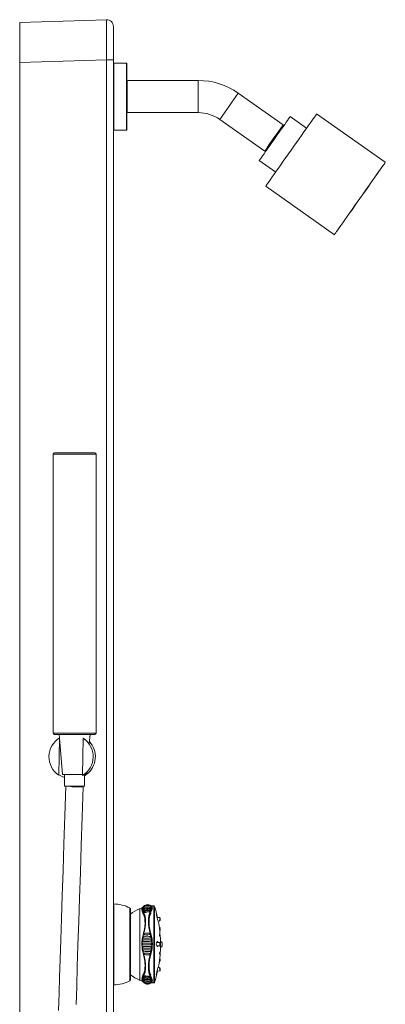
# Model space of a CAD drawing. Header units: millimetres. Extents: x 304.56 to 304.84, y 269.15 to 270.6.
# Tile 4 of 4: x 304.56 to 304.84, y 269.86 to 270.6. Entities that reach past the tile are written whole.
import ezdxf

# ---------------------------------------------------------------- set-up
doc = ezdxf.new("R2010")
doc.units = ezdxf.units.MM
doc.layers.add('SANINDUSA', color=3, linetype='Continuous')

msp = doc.modelspace()

# ---------------------------------------------------------------- linework, layer by layer
at = {"layer": 'SANINDUSA', "lineweight": 15}
for p, q in [((304.56433, 270.59409), (304.62917, 270.59612)), ((304.56433, 270.5641), (304.56433, 270.59409)), ((304.63433, 270.59113), (304.63433, 270.56614)), ((304.62917, 270.56614), (304.56433, 270.5641)), ((304.56433, 270.5641), (304.56433, 269.17847)), ((304.62917, 270.56614), (304.63433, 270.56614)), ((304.62917, 269.17643), (304.62917, 270.56614)), ((304.63433, 270.56614), (304.63433, 269.17643)), ((304.64413, 270.56379), (304.63453, 270.56379)), ((304.63453, 270.56379), (304.63453, 270.51379)), ((304.64413, 270.51379), (304.64413, 270.56379)), ((304.64433, 270.56359), (304.64433, 270.51399)), ((304.69759, 270.55079), (304.64453, 270.55079)), ((304.64453, 270.55079), (304.64453, 270.52679)), ((304.69759, 270.55079), (304.69759, 270.52679)), ((304.76107, 270.51769), (304.72752, 270.54131)), ((304.64453, 270.52679), (304.69759, 270.52679)), ((304.8373, 270.48972), (304.786, 270.52583)), ((304.71371, 270.52168), (304.74726, 270.49807)), ((304.7785, 270.51521), (304.76625, 270.52383)), ((304.63453, 270.51379), (304.64413, 270.51379)), ((304.74323, 270.49112), (304.75548, 270.4825)), ((304.74801, 270.47186), (304.79931, 270.43575)), ((304.58933, 270.27195), (304.58933, 270.06395)), ((304.62133, 270.27195), (304.58933, 270.27195)), ((304.59033, 270.27295), (304.62033, 270.27295)), ((304.62133, 270.06395), (304.62133, 270.27195)), ((304.58933, 270.06395), (304.6051, 270.06395)), ((304.60512, 270.06295), (304.59033, 270.06295)), ((304.59383, 270.06295), (304.59405, 270.06035)), ((304.6051, 270.06395), (304.62133, 270.06395)), ((304.62033, 270.06295), (304.60512, 270.06295)), ((304.61626, 270.05609), (304.61683, 270.06295)), ((304.59361, 270.03251), (304.59406, 270.06036)), ((304.59406, 270.06017), (304.59633, 270.03295)), ((304.61175, 270.06007), (304.61129, 270.03222)), ((304.61331, 270.05894), (304.61175, 270.06007)), ((304.61433, 270.03295), (304.61446, 270.03456)), ((304.59633, 270.03295), (304.6052, 270.03295)), ((304.59783, 270.03295), (304.59783, 270.02423)), ((304.6052, 270.03295), (304.61131, 270.03295)), ((304.61256, 270.03295), (304.61433, 270.03295)), ((304.61283, 270.02423), (304.61283, 270.03295)), ((304.59783, 270.02423), (304.60522, 270.02423)), ((304.60522, 270.02423), (304.61283, 270.02423)), ((304.63455, 269.87608), (304.63455, 269.93649)), ((304.64659, 269.88163), (304.64659, 269.93344)), ((304.64699, 269.87977), (304.64699, 269.9328)), ((304.65556, 269.93232), (304.65556, 269.93231)), ((304.65558, 269.93243), (304.65558, 269.93232)), ((304.65721, 269.93222), (304.65765, 269.9323)), ((304.65763, 269.93126), (304.66092, 269.93181)), ((304.65821, 269.93012), (304.66034, 269.93046)), ((304.66061, 269.93282), (304.66135, 269.93295)), ((304.66136, 269.93385), (304.66162, 269.93387)), ((304.6621, 269.93031), (304.6621, 269.93042)), ((304.66312, 269.93462), (304.66295, 269.93475)), ((304.66299, 269.93198), (304.66298, 269.93233)), ((304.66312, 269.93381), (304.66312, 269.93462)), ((304.66323, 269.93261), (304.66322, 269.93235)), ((304.66326, 269.93263), (304.66326, 269.93317)), ((304.66443, 269.93508), (304.66443, 269.87749)), ((304.66501, 269.93467), (304.66501, 269.87791)), ((304.63455, 269.92474), (304.63433, 269.92474)), ((304.65674, 269.92924), (304.65672, 269.92872)), ((304.65674, 269.92956), (304.65674, 269.92929)), ((304.65789, 269.92278), (304.65802, 269.92367)), ((304.65802, 269.92284), (304.65802, 269.92367)), ((304.65825, 269.92276), (304.65825, 269.92396)), ((304.66046, 269.92443), (304.66046, 269.92277)), ((304.66086, 269.92402), (304.66094, 269.92344)), ((304.66094, 269.92344), (304.66094, 269.92204)), ((304.66099, 269.92257), (304.66099, 269.92402)), ((304.6621, 269.93031), (304.66214, 269.92942)), ((304.66892, 269.92623), (304.6669, 269.92637)), ((304.66758, 269.92382), (304.66873, 269.92373)), ((304.66894, 269.92387), (304.66899, 269.924)), ((304.66923, 269.92546), (304.66909, 269.92605)), ((304.65743, 269.91716), (304.65748, 269.91742)), ((304.65802, 269.92284), (304.65789, 269.92199)), ((304.65789, 269.92199), (304.65789, 269.92278)), ((304.66086, 269.92256), (304.66094, 269.92204)), ((304.66094, 269.92204), (304.661, 269.92066)), ((304.66139, 269.91787), (304.66146, 269.91746)), ((304.66888, 269.91888), (304.66858, 269.91889)), ((304.66922, 269.9181), (304.66907, 269.9187)), ((304.6567, 269.9142), (304.65674, 269.91433)), ((304.65721, 269.90844), (304.66135, 269.9085)), ((304.65763, 269.91092), (304.66092, 269.91102)), ((304.65821, 269.91339), (304.66034, 269.91349)), ((304.66228, 269.91402), (304.66223, 269.91434)), ((304.66313, 269.91024), (304.66312, 269.91041)), ((304.66941, 269.90869), (304.66941, 269.90389)), ((304.65558, 269.90658), (304.65558, 269.90658)), ((304.65668, 269.90717), (304.6566, 269.90717)), ((304.65694, 269.9072), (304.65661, 269.90714)), ((304.65662, 269.906), (304.65668, 269.906)), ((304.66135, 269.90469), (304.6572, 269.90474)), ((304.66092, 269.90217), (304.65763, 269.90226)), ((304.662, 269.9072), (304.66188, 269.90721)), ((304.66188, 269.90599), (304.66199, 269.90599)), ((304.66313, 269.90292), (304.66312, 269.90277)), ((304.66883, 269.90775), (304.66676, 269.90775)), ((304.66679, 269.90525), (304.66883, 269.90525)), ((304.66702, 269.90478), (304.66714, 269.90467)), ((304.66921, 269.90698), (304.66903, 269.90755)), ((304.66903, 269.90544), (304.66921, 269.90601)), ((304.67069, 269.90737), (304.67069, 269.90521)), ((304.6567, 269.89893), (304.65672, 269.89881)), ((304.65674, 269.89881), (304.65674, 269.89881)), ((304.66034, 269.89969), (304.65821, 269.89978)), ((304.66109, 269.89373), (304.66094, 269.89102)), ((304.6614, 269.89594), (304.66127, 269.89509)), ((304.66918, 269.89511), (304.66897, 269.89569)), ((304.63433, 269.88784), (304.63455, 269.88784)), ((304.65789, 269.89025), (304.65789, 269.89106)), ((304.65789, 269.89106), (304.65802, 269.89023)), ((304.65802, 269.88938), (304.65789, 269.89025)), ((304.65802, 269.88938), (304.65802, 269.89023)), ((304.65825, 269.8891), (304.65825, 269.89032)), ((304.66046, 269.89032), (304.66046, 269.88864)), ((304.66086, 269.89051), (304.66094, 269.89102)), ((304.66086, 269.88904), (304.66094, 269.8896)), ((304.66094, 269.89102), (304.66094, 269.8896)), ((304.66099, 269.88903), (304.66099, 269.89051)), ((304.66689, 269.88633), (304.66892, 269.88648)), ((304.66702, 269.88581), (304.66715, 269.88635)), ((304.66874, 269.88897), (304.66758, 269.88889)), ((304.66853, 269.89334), (304.66888, 269.89336)), ((304.66899, 269.88869), (304.66893, 269.88883)), ((304.66916, 269.88825), (304.66899, 269.88869)), ((304.6691, 269.88667), (304.66923, 269.88724)), ((304.64659, 269.87913), (304.64659, 269.88163)), ((304.65385, 269.88039), (304.65385, 269.87966)), ((304.65558, 269.8807), (304.65558, 269.88039)), ((304.65558, 269.88039), (304.65558, 269.88032)), ((304.65674, 269.88367), (304.65672, 269.88418)), ((304.66092, 269.88106), (304.65763, 269.88161)), ((304.66034, 269.88246), (304.65821, 269.8828)), ((304.6621, 269.88261), (304.66214, 269.88348)), ((304.6621, 269.88249), (304.6621, 269.88261)), ((304.66299, 269.88087), (304.66298, 269.88051)), ((304.66326, 269.87904), (304.66326, 269.87903)), ((304.66162, 269.8789), (304.66126, 269.87894)), ((304.66313, 269.87894), (304.66312, 269.87807))]:
    msp.add_line(p, q, dxfattribs=at)
at = {"layer": 'SANINDUSA', "lineweight": 15, "flags": 128}
for points in [[(304.74801, 270.47186), (304.74801, 270.47186), (304.74811, 270.47201), (304.74843, 270.47245), (304.74894, 270.47319), (304.74965, 270.4742), (304.75055, 270.47549), (304.75164, 270.47703), (304.75289, 270.47881), (304.75429, 270.48081), (304.75584, 270.48301), (304.75751, 270.48538), (304.75928, 270.4879), (304.76113, 270.49054), (304.76306, 270.49327), (304.76502, 270.49606), (304.767, 270.49888), (304.76899, 270.5017), (304.77095, 270.50449), (304.77287, 270.50721), (304.77473, 270.50985), (304.7765, 270.51237), (304.77817, 270.51473), (304.77971, 270.51693), (304.78112, 270.51892), (304.78237, 270.5207), (304.78345, 270.52223), (304.78436, 270.52351), (304.78507, 270.52452), (304.78558, 270.52525), (304.78589, 270.52568), (304.786, 270.52583)], [(304.76625, 270.52383), (304.76622, 270.5238), (304.76602, 270.52351), (304.76561, 270.52293), (304.76501, 270.52208), (304.76423, 270.52097), (304.76328, 270.51962), (304.76217, 270.51805), (304.76093, 270.51629), (304.75958, 270.51438), (304.75815, 270.51234), (304.75665, 270.51022), (304.75512, 270.50804), (304.75359, 270.50586), (304.75207, 270.50371), (304.7506, 270.50162), (304.74921, 270.49964), (304.74791, 270.49779), (304.74674, 270.49612), (304.7457, 270.49465), (304.74483, 270.49342), (304.74414, 270.49243), (304.74364, 270.49171), (304.74333, 270.49127), (304.74323, 270.49112)], [(304.8373, 270.48972), (304.8372, 270.48957), (304.83689, 270.48912), (304.83637, 270.48839), (304.83566, 270.48737), (304.83476, 270.48608), (304.83367, 270.48454), (304.83242, 270.48276), (304.83102, 270.48076), (304.82947, 270.47857), (304.82781, 270.47619), (304.82603, 270.47368), (304.82418, 270.47104), (304.82226, 270.46831), (304.82029, 270.46552), (304.81831, 270.4627), (304.81632, 270.45988), (304.81436, 270.45709), (304.81244, 270.45436), (304.81058, 270.45172), (304.80881, 270.44921), (304.80714, 270.44684), (304.8056, 270.44465), (304.80419, 270.44265), (304.80294, 270.44088), (304.80186, 270.43934), (304.80096, 270.43807), (304.80024, 270.43706), (304.79973, 270.43633), (304.79942, 270.43589), (304.79931, 270.43575), (304.79942, 270.4359), (304.79973, 270.43634), (304.80024, 270.43708), (304.80096, 270.43809), (304.80186, 270.43938), (304.80294, 270.44092), (304.80419, 270.4427), (304.8056, 270.4447), (304.80714, 270.4469), (304.80881, 270.44927), (304.81058, 270.45179), (304.81244, 270.45443), (304.81436, 270.45715), (304.81632, 270.45995), (304.81831, 270.46277), (304.82029, 270.46559), (304.82226, 270.46838), (304.82418, 270.4711), (304.82603, 270.47374), (304.82781, 270.47625), (304.82947, 270.47862), (304.83102, 270.48081), (304.83242, 270.48281), (304.83367, 270.48458), (304.83476, 270.48612), (304.83566, 270.4874), (304.83637, 270.48841), (304.83689, 270.48913), (304.8372, 270.48957), (304.8373, 270.48972)], [(304.61129, 270.03222), (304.61255, 270.03304), (304.61358, 270.03382), (304.61456, 270.03464), (304.61468, 270.03466), (304.61445, 270.03441)], [(304.59783, 270.03078), (304.59603, 270.03145), (304.59361, 270.03287)], [(304.61283, 270.03213), (304.61323, 270.03238), (304.61407, 270.03295)], [(304.59883, 270.02423), (304.59807, 270.00226), (304.59735, 269.98118), (304.59668, 269.96137), (304.59606, 269.94281), (304.59549, 269.92553), (304.59499, 269.90979), (304.59453, 269.89526), (304.59413, 269.88195), (304.59377, 269.86984), (304.59339, 269.85688)], [(304.60652, 269.86144), (304.60691, 269.8749), (304.60735, 269.88969), (304.60785, 269.90582), (304.60841, 269.92331), (304.60899, 269.94103), (304.60962, 269.95996), (304.61031, 269.98008), (304.61104, 270.0014), (304.61182, 270.02388)], [(304.65586, 269.9328), (304.65585, 269.93278), (304.65585, 269.93274), (304.65589, 269.93273), (304.656, 269.93274), (304.65622, 269.93279), (304.65668, 269.93293), (304.65695, 269.93302)], [(304.65603, 269.93349), (304.65602, 269.93348), (304.65603, 269.93345), (304.65607, 269.93345), (304.65618, 269.93347), (304.6564, 269.93353)], [(304.65605, 269.93208), (304.65602, 269.93203), (304.65603, 269.93199), (304.65607, 269.93196), (304.65618, 269.93196), (304.6564, 269.93199), (304.65689, 269.93212), (304.65721, 269.93222)], [(304.65643, 269.93123), (304.65639, 269.93116), (304.65641, 269.9311), (304.65645, 269.93107), (304.65657, 269.93105), (304.65681, 269.93107), (304.65732, 269.93118), (304.65763, 269.93126)], [(304.66034, 269.93046), (304.661, 269.93054), (304.66126, 269.93061), (304.66149, 269.9307), (304.66157, 269.93078), (304.66161, 269.93086), (304.66159, 269.93094), (304.66153, 269.931)], [(304.66092, 269.93181), (304.66161, 269.93187), (304.6619, 269.93192), (304.66215, 269.932), (304.66224, 269.93206), (304.66228, 269.93212), (304.66226, 269.93218), (304.66221, 269.93223)], [(304.66135, 269.93295), (304.66206, 269.93299), (304.66232, 269.93302), (304.66254, 269.93307), (304.66264, 269.93312), (304.66268, 269.93317), (304.66267, 269.93322), (304.66263, 269.93326)], [(304.66162, 269.93387), (304.66231, 269.9339), (304.66254, 269.93392), (304.66274, 269.93395), (304.66283, 269.93399), (304.66287, 269.93403), (304.66285, 269.93407)], [(304.662, 269.9346), (304.66206, 269.9346), (304.66232, 269.93461), (304.66254, 269.93464), (304.66264, 269.93466), (304.66268, 269.93469), (304.66267, 269.93472)], [(304.66202, 269.93511), (304.66215, 269.93512), (304.66224, 269.93513), (304.66228, 269.93515), (304.66227, 269.93516)], [(304.65706, 269.93024), (304.65703, 269.93015), (304.65704, 269.93008), (304.6571, 269.93003), (304.65723, 269.93), (304.65749, 269.92999), (304.65802, 269.93008), (304.65821, 269.93012)], [(304.66046, 269.92443), (304.66054, 269.92443), (304.66061, 269.92442), (304.66068, 269.9244), (304.66074, 269.92437), (304.66079, 269.92433), (304.66083, 269.92429), (304.66085, 269.92425), (304.66086, 269.9242)], [(304.66702, 269.92687), (304.66649, 269.92867), (304.66636, 269.92902), (304.66634, 269.92908), (304.66633, 269.92909), (304.66633, 269.92906), (304.66633, 269.929), (304.66636, 269.92886), (304.66647, 269.92836), (304.66702, 269.92583)], [(304.66714, 269.92636), (304.66708, 269.92664), (304.66702, 269.92687)], [(304.66766, 269.92353), (304.66765, 269.92375), (304.66764, 269.92381)], [(304.66899, 269.924), (304.66905, 269.92415), (304.66917, 269.92446)], [(304.65789, 269.92199), (304.65773, 269.919), (304.65745, 269.91728)], [(304.65798, 269.92256), (304.65797, 269.92168), (304.65791, 269.9208)], [(304.66898, 269.91654), (304.66912, 269.91693), (304.66919, 269.91713)], [(304.66924, 269.9179), (304.66924, 269.91804), (304.66923, 269.91811), (304.66921, 269.9181), (304.6692, 269.91802), (304.66919, 269.91788), (304.66917, 269.9177), (304.66916, 269.9175), (304.66916, 269.91732), (304.66916, 269.91719), (304.66917, 269.91712), (304.66919, 269.91713), (304.6692, 269.91721), (304.66921, 269.91735), (304.66923, 269.91753), (304.66924, 269.91772), (304.66924, 269.9179)], [(304.6572, 269.90967), (304.65656, 269.90956), (304.65634, 269.90946), (304.65615, 269.90931), (304.65606, 269.90919), (304.65602, 269.90905), (304.65603, 269.90892), (304.65607, 269.90882), (304.65618, 269.90869), (304.6564, 269.90855), (304.65689, 269.90845), (304.65721, 269.90844)], [(304.65763, 269.91214), (304.65698, 269.91202), (304.65673, 269.91191), (304.65651, 269.91173), (304.65643, 269.91161), (304.65639, 269.91147), (304.65641, 269.91135), (304.65645, 269.91124), (304.65657, 269.91112), (304.65681, 269.91099), (304.65732, 269.91091), (304.65763, 269.91092)], [(304.65691, 269.90963), (304.65687, 269.90962), (304.65673, 269.9096)], [(304.65753, 269.91445), (304.65735, 269.91436), (304.65714, 269.91419), (304.65706, 269.91405), (304.65703, 269.9139), (304.65704, 269.91377), (304.6571, 269.91366), (304.65723, 269.91354), (304.65749, 269.91343), (304.65802, 269.91338), (304.65821, 269.91339), (304.65821, 269.91339)], [(304.66034, 269.91349), (304.661, 269.91357), (304.66126, 269.91366), (304.66149, 269.91383), (304.66157, 269.91396), (304.66161, 269.91411), (304.66159, 269.91424), (304.66153, 269.91436), (304.66139, 269.9145), (304.66112, 269.91463), (304.66098, 269.91465)], [(304.66092, 269.91102), (304.66161, 269.91109), (304.6619, 269.91119), (304.66215, 269.91136), (304.66224, 269.91148), (304.66228, 269.91162), (304.66226, 269.91175), (304.66221, 269.91186), (304.66208, 269.912), (304.66181, 269.91214), (304.6615, 269.91221)], [(304.66151, 269.91222), (304.66141, 269.91223), (304.66116, 269.91225)], [(304.66135, 269.9085), (304.66206, 269.90858), (304.66232, 269.90867), (304.66254, 269.90883), (304.66264, 269.90895), (304.66268, 269.90909), (304.66267, 269.90923), (304.66262, 269.90934), (304.6625, 269.90947), (304.66224, 269.90962), (304.6617, 269.90975), (304.66135, 269.90976)], [(304.66184, 269.90973), (304.66171, 269.90974), (304.66161, 269.90974)], [(304.66871, 269.91271), (304.66874, 269.91255), (304.66876, 269.91246), (304.66879, 269.91244), (304.6688, 269.91249), (304.66881, 269.91261), (304.66881, 269.91278), (304.66881, 269.91298), (304.66879, 269.9132), (304.66877, 269.91341), (304.66876, 269.91346), (304.66873, 269.91362), (304.66871, 269.91371), (304.66868, 269.91373), (304.66867, 269.91368), (304.66866, 269.91356), (304.66866, 269.91339), (304.66866, 269.91319), (304.66868, 269.91297), (304.6687, 269.91277), (304.66871, 269.91271)], [(304.65622, 269.90707), (304.65596, 269.90688), (304.65589, 269.90676), (304.65585, 269.90663), (304.65585, 269.9065), (304.65589, 269.90639), (304.656, 269.90625), (304.65622, 269.90611), (304.65668, 269.90599), (304.65695, 269.90597), (304.65695, 269.90597)], [(304.6572, 269.90474), (304.65656, 269.90467), (304.65634, 269.90459), (304.65615, 269.90445), (304.65606, 269.90434), (304.65602, 269.9042), (304.65603, 269.90407), (304.65607, 269.90396), (304.65618, 269.90382), (304.6564, 269.90367), (304.65689, 269.90353), (304.65721, 269.90351)], [(304.65763, 269.90226), (304.65698, 269.90222), (304.65673, 269.90214), (304.65651, 269.90199), (304.65643, 269.90188), (304.65639, 269.90175), (304.65641, 269.90162), (304.65645, 269.90151), (304.65657, 269.90137), (304.65681, 269.90121), (304.65706, 269.90114)], [(304.66092, 269.90092), (304.66161, 269.90098), (304.6619, 269.90108), (304.66215, 269.90125), (304.66224, 269.90137), (304.66228, 269.90151), (304.66226, 269.90164), (304.66221, 269.90175), (304.66208, 269.90189), (304.66181, 269.90204), (304.66125, 269.90215), (304.66092, 269.90217)], [(304.66135, 269.90343), (304.66206, 269.90351), (304.66232, 269.9036), (304.66254, 269.90376), (304.66264, 269.90388), (304.66268, 269.90402), (304.66267, 269.90416), (304.66262, 269.90426), (304.6625, 269.9044), (304.66224, 269.90455), (304.6617, 269.90468), (304.66135, 269.90469)], [(304.66162, 269.90596), (304.66231, 269.90605), (304.66254, 269.90615), (304.66274, 269.9063), (304.66283, 269.90642), (304.66287, 269.90657), (304.66285, 269.90671), (304.6628, 269.90682), (304.66266, 269.90696), (304.66239, 269.90711), (304.66183, 269.90723), (304.66162, 269.90723)], [(304.66713, 269.90835), (304.66708, 269.90833), (304.66702, 269.90824)], [(304.65821, 269.89978), (304.65759, 269.89976), (304.65735, 269.89968), (304.65714, 269.89955), (304.65706, 269.89943), (304.65703, 269.89928), (304.65704, 269.89915), (304.6571, 269.89903), (304.65723, 269.89888), (304.65749, 269.89872), (304.65755, 269.89871)], [(304.66098, 269.89851), (304.661, 269.89851), (304.66126, 269.8986), (304.66149, 269.89876), (304.66157, 269.89889), (304.66161, 269.89904), (304.66159, 269.89917), (304.66153, 269.89929), (304.66139, 269.89943), (304.66112, 269.89957), (304.66056, 269.89968), (304.66034, 269.89969), (304.66034, 269.89969)], [(304.66112, 269.90093), (304.66142, 269.90095), (304.6615, 269.90096)], [(304.66882, 269.90006), (304.66881, 269.90021), (304.6688, 269.90031), (304.66878, 269.90033), (304.66875, 269.90029), (304.66873, 269.90017), (304.6687, 269.9), (304.66868, 269.89979), (304.66866, 269.89957), (304.66866, 269.89937), (304.66865, 269.89931), (304.66866, 269.89915), (304.66867, 269.89906), (304.66869, 269.89904), (304.66872, 269.89908), (304.66874, 269.8992), (304.66877, 269.89937), (304.66879, 269.89958), (304.66881, 269.8998), (304.66881, 269.9), (304.66882, 269.90006)], [(304.66908, 269.89354), (304.66918, 269.89395), (304.66923, 269.89414)], [(304.66924, 269.89432), (304.66924, 269.8945), (304.66923, 269.8947), (304.66921, 269.89488), (304.6692, 269.89502), (304.66919, 269.89511), (304.66917, 269.89512), (304.66916, 269.89505), (304.66916, 269.89492), (304.66916, 269.89474), (304.66917, 269.89455), (304.66919, 269.89436), (304.6692, 269.89422), (304.66921, 269.89414), (304.66923, 269.89413), (304.66924, 269.89419), (304.66924, 269.89432)], [(304.66046, 269.89032), (304.66054, 269.89032), (304.66061, 269.89033), (304.66068, 269.89034), (304.66074, 269.89037), (304.66079, 269.8904), (304.66083, 269.89043), (304.66085, 269.89047), (304.66086, 269.89051)], [(304.66702, 269.88691), (304.66649, 269.88448), (304.66636, 269.8839), (304.66634, 269.88376), (304.66633, 269.88368), (304.66633, 269.88365), (304.66633, 269.88364), (304.66636, 269.88369), (304.66647, 269.88398), (304.66702, 269.88581)], [(304.66764, 269.88889), (304.66766, 269.88906), (304.66765, 269.8892)], [(304.65694, 269.87975), (304.65622, 269.87998), (304.65606, 269.88002), (304.65592, 269.88003), (304.65586, 269.88002), (304.65584, 269.87999), (304.65586, 269.87995)], [(304.6572, 269.8806), (304.65656, 269.88079), (304.65634, 269.88084), (304.65615, 269.88085), (304.65606, 269.88084), (304.65602, 269.8808), (304.65603, 269.88075), (304.65605, 269.88071)], [(304.65645, 269.87917), (304.65634, 269.87921), (304.65615, 269.87925), (304.65606, 269.87926), (304.65602, 269.87925), (304.65603, 269.87922)], [(304.65763, 269.88161), (304.65698, 269.88177), (304.65673, 269.88181), (304.65651, 269.8818), (304.65643, 269.88178), (304.65639, 269.88172), (304.65641, 269.88166), (304.65645, 269.8816)], [(304.65821, 269.8828), (304.65759, 269.88291), (304.65735, 269.88292), (304.65714, 269.88289), (304.65706, 269.88284), (304.65703, 269.88277), (304.65704, 269.88269), (304.65709, 269.88262)], [(304.6615, 269.88189), (304.66157, 269.88195), (304.66161, 269.88203), (304.66159, 269.88211), (304.66153, 269.88218), (304.66139, 269.88226), (304.66112, 269.88235), (304.66056, 269.88244), (304.66034, 269.88246), (304.66034, 269.88246)], [(304.66224, 269.88065), (304.66228, 269.88072), (304.66226, 269.88078), (304.66221, 269.88083), (304.66208, 269.8809), (304.66181, 269.88097), (304.66125, 269.88104), (304.66092, 269.88106)], [(304.66264, 269.87955), (304.66268, 269.87962), (304.66267, 269.87967), (304.66262, 269.87971), (304.6625, 269.87976), (304.66224, 269.87981), (304.6617, 269.87986), (304.66135, 269.87988)], [(304.66283, 269.87867), (304.66287, 269.87871), (304.66287, 269.87873), (304.66284, 269.87877), (304.66277, 269.87881), (304.6626, 269.87885), (304.66226, 269.87888), (304.66162, 269.8789)], [(304.66265, 269.87798), (304.66268, 269.878), (304.66267, 269.87803), (304.66262, 269.87806), (304.6625, 269.87809), (304.66224, 269.87811), (304.66189, 269.87813)], [(304.66226, 269.87749), (304.66228, 269.8775), (304.66226, 269.87752), (304.66221, 269.87754), (304.66208, 269.87756), (304.66195, 269.87757)]]:
    msp.add_lwpolyline(points, dxfattribs=at)
at = {"layer": 'SANINDUSA', "lineweight": 15}
for centre, radius, start, end in [((304.62933, 270.59113), 0.005, 0, 91.8), ((304.63453, 270.56359), 0.0002, 90, 180), ((304.64413, 270.56359), 0.0002, 0, 90), ((304.64453, 270.55099), 0.0002, 180, 270), ((304.69759, 270.49879), 0.052, 54.85904, 90), ((310.9315, 266.15978), 7.59521, 144.768501, 144.949549), ((304.64453, 270.52659), 0.0002, 90, 180), ((304.69759, 270.49879), 0.028, 54.85904, 90), ((304.63453, 270.51399), 0.0002, 180, 270), ((304.64413, 270.51399), 0.0002, 270, 0), ((310.96505, 266.13616), 7.59521, 144.768501, 144.949549), ((305.68862, 269.84536), 1.14539, 144.07348, 145.25408), ((304.59033, 270.27195), 0.001, 90, 180), ((304.62033, 270.27195), 0.001, 0, 90), ((304.59033, 270.06395), 0.001, 180, 270), ((304.62033, 270.06395), 0.001, 270, 0), ((304.60269, 270.04629), 0.0165, 121.51127, 236.60934), ((304.60267, 270.04629), 0.0165, 301.51127, 56.60934), ((304.60435, 270.04629), 0.0165, 307.29331, 43.1794), ((304.60811, 270.08116), 0.0574, 262.70532, 273.70763), ((304.60958, 270.01687), 0.00736, 72.28513, 88.00263), ((304.63367, 269.90771), 0.0288, 63.33331, 88.24447), ((304.64627, 269.9328), 0.00072, 0, 63.33331), ((304.66482, 269.90629), 0.0288, 112.38034, 128.31717), ((304.66482, 269.90629), 0.0288, 108.17455, 112.08701), ((304.66343, 269.93283), 0.00786, 184.91888, 211.49959), ((304.65992, 269.9303), 0.00477, 51.53836, 149.14822), ((304.65993, 269.93097), 0.00464, 53.14401, 147.90269), ((304.65994, 269.92932), 0.00477, 54.66285, 145.45152), ((304.65987, 269.93178), 0.00415, 53.91457, 147.3675), ((304.65988, 269.92851), 0.00439, 56.90285, 142.52687), ((304.65972, 269.92814), 0.00339, 56.48287, 142.24281), ((304.66487, 269.90629), 0.0288, 90.88549, 95.67974), ((304.64913, 269.93726), 0.01483, 332.07087, 340.59295), ((304.66264, 269.93461), 0.000344, 0.93651, 88.64907), ((304.66262, 269.9323), 0.000367, 3.84207, 85.26137), ((304.66102, 269.93348), 0.00239, 331.46221, 28.53779), ((304.66444, 269.93448), 0.0006, 17.74289, 90.88549), ((304.57631, 269.90629), 0.09313, 12.44039, 17.74289), ((304.64504, 269.92333), 0.01286, 357.56568, 24.7654), ((304.65712, 269.92952), 0.000385, 115.51328, 174.90831), ((304.65829, 269.92358), 0.000377, 96.81429, 135.74799), ((304.67332, 269.92405), 0.01239, 154.35031, 182.83656), ((304.67374, 269.92492), 0.01271, 154.87907, 180.31758), ((304.6691, 269.92269), 0.00467, 116.46496, 119.56839), ((304.67492, 269.92671), 0.00795, 186.32529, 203.56651), ((304.57631, 269.90629), 0.09313, 1.47678, 10.84148), ((304.65017, 269.92635), 0.01875, 351.97705, 359.62357), ((304.66876, 269.92392), 0.000184, 261.49663, 343.84797), ((304.66889, 269.926), 0.000222, 348.68126, 82.1995), ((304.6592, 269.9257), 0.01004, 352.8658, 358.43819), ((304.64043, 269.92136), 0.01749, 347.6624, 358.16121), ((304.68901, 269.92258), 0.02802, 180.02131, 197.10008), ((304.67453, 269.91764), 0.00578, 167.59872, 180.29247), ((304.66879, 269.91709), 0.000177, 281.45139, 321.5214), ((304.66888, 269.91866), 0.000211, 359.16226, 89.02392), ((304.65684, 269.91404), 0.000303, 66.41842, 108.5777), ((304.6598, 269.89872), 0.0136, 84.27714, 101.71819), ((304.65974, 269.90674), 0.00802, 81.08726, 106.01156), ((304.63708, 269.90661), 0.02632, 8.30801, 17.0824), ((304.63788, 269.90655), 0.02552, 8.31574, 17.02899), ((304.66282, 269.90979), 0.00065, 75.18058, 105.15239), ((304.63654, 269.90659), 0.02685, 351.81314, 8.18686), ((304.66649, 269.90766), 0.00105, 4.98933, 44.32064), ((304.66899, 269.90677), 0.0018, 19.47122, 76.56828), ((304.65986, 269.91729), 0.0164, 260.17793, 274.43505), ((304.63671, 269.90662), 0.02668, 343.01713, 351.70998), ((304.63755, 269.90665), 0.02584, 343.06217, 351.70103), ((304.66283, 269.90352), 0.000767, 255.87308, 281.19648), ((304.66887, 269.90651), 0.00254, 137.05725, 222.94274), ((304.66671, 269.90527), 0.000829, 307.16604, 358.71466), ((304.57631, 269.90629), 0.09313, 349.24107, 358.52322), ((304.66882, 269.90547), 0.000224, 270.1326, 356.41358), ((304.66337, 269.9065), 0.00559, 347.04275, 12.86294), ((304.66883, 269.90752), 0.00022, 3.90183, 89.71429), ((304.66695, 269.9066), 0.0023, 357.41914, 9.45356), ((304.66683, 269.9064), 0.00241, 350.75647, 2.42339), ((304.66899, 269.90581), 0.0018, 283.43172, 340.52878), ((304.63693, 269.89154), 0.02097, 358.68043, 13.19954), ((304.65975, 269.90705), 0.00863, 255.25645, 278.19676), ((304.68947, 269.89051), 0.02848, 163.03972, 180.01254), ((304.66194, 269.8992), 0.000409, 242.64666, 292.94974), ((304.67441, 269.89465), 0.00567, 177.58654, 193.22981), ((304.66878, 269.89563), 0.000221, 0.14535, 92.6683), ((304.64494, 269.8896), 0.01297, 335.28818, 2.86321), ((304.67441, 269.88908), 0.01349, 177.78732, 204.52022), ((304.67157, 269.88725), 0.01044, 182.03593, 206.47723), ((304.57631, 269.90629), 0.09313, 342.25711, 347.64304), ((304.67724, 269.88537), 0.01034, 158.33163, 171.40285), ((304.66876, 269.88878), 0.000191, 16.9984, 96.08348), ((304.65705, 269.88721), 0.01182, 2.60635, 8.58177), ((304.65515, 269.88644), 0.01377, 0.14807, 5.42868), ((304.66888, 269.89356), 0.000203, 272.08715, 347.72783), ((304.66889, 269.8867), 0.000223, 276.74475, 11.9244), ((304.65909, 269.88699), 0.01015, 1.60075, 7.09299), ((304.63367, 269.90487), 0.0288, 271.75553, 296.66669), ((304.64627, 269.87977), 0.00072, 296.66669, 0), ((304.66482, 269.90629), 0.0288, 231.68283, 247.61966), ((304.6539, 269.87977), 0.00012, 247.61966, 0), ((304.66482, 269.90629), 0.0288, 247.90451, 252.91121), ((304.66368, 269.87997), 0.00814, 148.80492, 174.83865), ((304.65993, 269.88248), 0.00479, 211.14549, 308.29614), ((304.65993, 269.88175), 0.00466, 212.28774, 306.75593), ((304.65994, 269.88352), 0.0048, 214.89084, 305.15397), ((304.65988, 269.88437), 0.00441, 217.74628, 303.01306), ((304.65972, 269.88482), 0.00343, 218.41626, 303.07007), ((304.6617, 269.88256), 0.000404, 277.22784, 350.18543), ((304.64871, 269.87565), 0.0152, 18.6283, 27.2028), ((304.65834, 269.87885), 0.00505, 2.08114, 19.1828), ((304.66186, 269.87895), 0.00153, 324.85912, 3.02126), ((304.66903, 269.88977), 0.00444, 239.64638, 243.01837), ((304.65987, 269.88088), 0.00415, 212.74445, 306.02795), ((304.65969, 269.87953), 0.00296, 226.5862, 299.96286), ((304.6622, 269.87885), 0.00121, 271.44903, 319.38865), ((304.66487, 269.90629), 0.0288, 264.76088, 269.11451), ((304.66264, 269.87808), 0.000342, 271.02252, 358.97538), ((304.66444, 269.87809), 0.0006, 269.11451, 342.25711)]:
    msp.add_arc(centre, radius, start, end, dxfattribs=at)
msp.add_ellipse((304.62933, 270.56611), major_axis=(-0.00016, 0.03001), ratio=0.005229, start_param=0.000137, end_param=1.569947, dxfattribs=at)
for points, knots in [([(304.65402, 269.93272), (304.65402, 269.93269), (304.65402, 269.93263), (304.65402, 269.93131), (304.65402, 269.92906), (304.65402, 269.92589), (304.65402, 269.92199), (304.65402, 269.91747), (304.65402, 269.91253), (304.65402, 269.90735), (304.65402, 269.90213), (304.65402, 269.89706), (304.65402, 269.89235), (304.65402, 269.88818), (304.65402, 269.88471), (304.65402, 269.88201), (304.65402, 269.881), (304.65402, 269.8805)], [0, 0, 0, 0, 0.0539, 0.121478, 0.189057, 0.256635, 0.324214, 0.391793, 0.459371, 0.52695, 0.594528, 0.662107, 0.729686, 0.797264, 0.864843, 0.932421, 1, 1, 1, 1]), ([(304.65603, 269.9336), (304.65598, 269.93357), (304.65562, 269.93333), (304.65548, 269.93208), (304.65558, 269.93243), (304.65558, 269.93243)], [0, 0, 0, 0, 0.1524593, 0.9999977, 1, 1, 1, 1]), ([(304.65558, 269.93222), (304.65557, 269.93226), (304.65555, 269.93232), (304.65557, 269.93236), (304.65558, 269.93238)], [0, 0, 0, 0, 0.500232, 1, 1, 1, 1]), ([(304.65558, 269.93243), (304.65563, 269.93201), (304.65573, 269.93119), (304.6564, 269.9301), (304.65674, 269.92956)], [0, 0, 0, 0, 0.500015, 1, 1, 1, 1]), ([(304.65674, 269.92929), (304.6564, 269.92987), (304.65573, 269.93104), (304.65563, 269.93189), (304.65558, 269.93232)], [0, 0, 0, 0, 0.500011, 1, 1, 1, 1]), ([(304.65696, 269.92987), (304.65662, 269.93041), (304.65595, 269.93149), (304.65571, 269.93277), (304.65589, 269.93371), (304.65639, 269.93405), (304.65656, 269.93417)], [0, 0, 0, 0, 0.281835, 0.5636854, 0.8455361, 1, 1, 1, 1]), ([(304.65721, 269.93222), (304.6575, 269.93243), (304.65809, 269.93285), (304.65916, 269.93316), (304.66028, 269.93323), (304.66099, 269.93304), (304.66135, 269.93295)], [0, 0, 0, 0, 0.251181, 0.500631, 0.749664, 1, 1, 1, 1]), ([(304.65763, 269.93126), (304.65787, 269.93141), (304.65835, 269.9317), (304.65919, 269.93192), (304.66007, 269.93199), (304.66063, 269.93187), (304.66092, 269.93181)], [0, 0, 0, 0, 0.251317, 0.500603, 0.749492, 1, 1, 1, 1]), ([(304.65821, 269.93012), (304.65837, 269.9302), (304.65869, 269.93037), (304.65923, 269.9305), (304.65979, 269.93054), (304.66016, 269.93049), (304.66034, 269.93046)], [0, 0, 0, 0, 0.25165, 0.500612, 0.749153, 1, 1, 1, 1]), ([(304.66175, 269.93075), (304.66136, 269.92985), (304.66059, 269.92805), (304.66051, 269.92563), (304.66046, 269.92443)], [0, 0, 0, 0, 0.499882, 1, 1, 1, 1]), ([(304.66086, 269.9242), (304.6609, 269.92539), (304.66098, 269.92776), (304.66173, 269.92953), (304.6621, 269.93042)], [0, 0, 0, 0, 0.500119, 1, 1, 1, 1]), ([(304.6621, 269.93042), (304.66209, 269.93045), (304.66208, 269.93051), (304.66204, 269.93058), (304.66199, 269.93064), (304.66193, 269.93069), (304.66185, 269.93073), (304.66179, 269.93074), (304.66175, 269.93075)], [0, 0, 0, 0, 0.21499, 0.352573, 0.500344, 0.648191, 0.785628, 1, 1, 1, 1]), ([(304.66265, 269.93495), (304.66279, 269.93468), (304.66307, 269.93414), (304.66279, 269.93316), (304.66265, 269.93267)], [0, 0, 0, 0, 0.4999999, 1, 1, 1, 1]), ([(304.66298, 269.93233), (304.66315, 269.93287), (304.66336, 269.93352), (304.66322, 269.93386), (304.6632, 269.93392)], [0, 0, 0, 0, 0.824268, 1, 1, 1, 1]), ([(304.65825, 269.92396), (304.6582, 269.92514), (304.65812, 269.9269), (304.65759, 269.92878), (304.65717, 269.92951), (304.65696, 269.92987)], [0, 0, 0, 0, 0.499602, 0.749819, 1, 1, 1, 1]), ([(304.65749, 269.9279), (304.65749, 269.9279), (304.65749, 269.9279), (304.65768, 269.92724), (304.65794, 269.92614), (304.65799, 269.92461), (304.65802, 269.92384)], [0, 0, 0, 0, 0.0009428, 0.0077183, 0.4997768, 1, 1, 1, 1]), ([(304.66086, 269.92402), (304.6609, 269.9252), (304.66098, 269.92758), (304.66173, 269.9294), (304.6621, 269.93031)], [0, 0, 0, 0, 0.500073, 1, 1, 1, 1]), ([(304.6691, 269.92602), (304.6691, 269.92596), (304.6691, 269.92584), (304.66908, 269.92549), (304.66905, 269.92507), (304.66902, 269.92463), (304.66898, 269.92423), (304.66896, 269.92397), (304.66894, 269.92385), (304.66894, 269.92386), (304.66894, 269.92386)], [0, 0, 0, 0, 0.14245, 0.2849, 0.42735, 0.569801, 0.712251, 0.854701, 0.997151, 1, 1, 1, 1]), ([(304.65402, 269.88015), (304.65402, 269.88022), (304.65402, 269.88051), (304.65402, 269.88205), (304.65402, 269.88471), (304.65402, 269.88826), (304.65402, 269.89249), (304.65402, 269.89726), (304.65402, 269.90237), (304.65402, 269.90763), (304.65402, 269.91283), (304.65402, 269.91782), (304.65402, 269.92075), (304.65402, 269.92221)], [0, 0, 0, 0, 0.030276, 0.127249, 0.224221, 0.321193, 0.418166, 0.515138, 0.612111, 0.709083, 0.806055, 0.903028, 1, 1, 1, 1]), ([(304.65696, 269.91432), (304.65717, 269.91506), (304.65759, 269.91653), (304.65812, 269.91944), (304.6582, 269.92143), (304.65825, 269.92276)], [0, 0, 0, 0, 0.250181, 0.500398, 1, 1, 1, 1]), ([(304.65741, 269.91739), (304.65751, 269.9178), (304.65794, 269.91963), (304.65795, 269.92127), (304.65796, 269.92255)], [0, 0, 0, 0, 0.218807, 1, 1, 1, 1]), ([(304.65802, 269.92266), (304.65799, 269.92181), (304.65795, 269.92055), (304.65776, 269.91897), (304.65764, 269.91816), (304.65757, 269.91776), (304.65753, 269.91755), (304.65751, 269.91745), (304.6575, 269.9174), (304.65749, 269.91737), (304.65749, 269.91736), (304.65749, 269.91735), (304.65749, 269.91735), (304.65749, 269.91735), (304.65749, 269.91735)], [0, 0, 0, 0, 0.499866, 0.749943, 0.875005, 0.937546, 0.968817, 0.984451, 0.992267, 0.996165, 0.998144, 0.99907, 0.999527, 1, 1, 1, 1]), ([(304.65825, 269.92276), (304.65822, 269.92276), (304.65818, 269.92275), (304.65811, 269.92272), (304.65806, 269.92269), (304.65803, 269.92267), (304.65802, 269.92266)], [0, 0, 0, 0, 0.249823, 0.499847, 0.749948, 1, 1, 1, 1]), ([(304.66046, 269.92277), (304.66051, 269.92142), (304.66059, 269.91873), (304.66136, 269.9158), (304.66175, 269.91434)], [0, 0, 0, 0, 0.500118, 1, 1, 1, 1]), ([(304.66086, 269.92257), (304.66086, 269.92258), (304.66086, 269.92261), (304.66083, 269.92265), (304.66079, 269.92269), (304.66074, 269.92272), (304.66068, 269.92274), (304.66061, 269.92276), (304.66054, 269.92277), (304.66049, 269.92277), (304.66046, 269.92277)], [0, 0, 0, 0, 0.124825, 0.249908, 0.375006, 0.500008, 0.624998, 0.750107, 0.875224, 1, 1, 1, 1]), ([(304.6621, 269.91434), (304.66173, 269.91577), (304.66098, 269.91863), (304.6609, 269.92126), (304.66086, 269.92257)], [0, 0, 0, 0, 0.499881, 1, 1, 1, 1]), ([(304.66908, 269.91866), (304.66908, 269.91868), (304.66907, 269.91876), (304.66905, 269.91872), (304.66902, 269.91855), (304.66898, 269.91823), (304.66896, 269.91781), (304.66894, 269.91736), (304.66893, 269.91711), (304.66893, 269.91698)], [0, 0, 0, 0, 0.052492, 0.210298, 0.368249, 0.526336, 0.684369, 0.842241, 1, 1, 1, 1]), ([(304.66893, 269.91698), (304.66893, 269.91687), (304.66894, 269.91666), (304.66895, 269.9165), (304.66897, 269.91653), (304.66898, 269.91654)], [0, 0, 0, 0, 0.338704, 0.677562, 1, 1, 1, 1]), ([(304.65674, 269.91433), (304.65643, 269.91307), (304.65579, 269.91054), (304.65548, 269.90789), (304.65558, 269.90658), (304.65558, 269.90658)], [0, 0, 0, 0, 0.499985, 0.999999, 1, 1, 1, 1]), ([(304.65696, 269.89883), (304.65663, 269.9001), (304.65596, 269.90263), (304.6557, 269.90658), (304.65596, 269.91054), (304.65663, 269.91306), (304.65696, 269.91432)], [0, 0, 0, 0, 0.249993, 0.5, 0.750007, 1, 1, 1, 1]), ([(304.66135, 269.90976), (304.66099, 269.90978), (304.66028, 269.9098), (304.65916, 269.90979), (304.65809, 269.90975), (304.6575, 269.9097), (304.6572, 269.90967)], [0, 0, 0, 0, 0.25025, 0.499095, 0.748525, 1, 1, 1, 1]), ([(304.65721, 269.90844), (304.6575, 269.90846), (304.65809, 269.90849), (304.65916, 269.90852), (304.66028, 269.90852), (304.66099, 269.90851), (304.66135, 269.9085)], [0, 0, 0, 0, 0.251181, 0.500631, 0.749664, 1, 1, 1, 1]), ([(304.65763, 269.91092), (304.65787, 269.91094), (304.65835, 269.911), (304.65919, 269.91104), (304.66007, 269.91105), (304.66063, 269.91103), (304.66092, 269.91102)], [0, 0, 0, 0, 0.251317, 0.500603, 0.749492, 1, 1, 1, 1]), ([(304.65821, 269.91339), (304.65837, 269.91341), (304.65869, 269.91346), (304.65923, 269.9135), (304.65979, 269.91351), (304.66016, 269.9135), (304.66034, 269.91349)], [0, 0, 0, 0, 0.25165, 0.500612, 0.749153, 1, 1, 1, 1]), ([(304.6621, 269.91434), (304.66209, 269.91435), (304.66208, 269.91436), (304.66204, 269.91437), (304.66199, 269.91438), (304.66193, 269.91437), (304.66185, 269.91436), (304.66179, 269.91435), (304.66175, 269.91434)], [0, 0, 0, 0, 0.222143, 0.357306, 0.500337, 0.643394, 0.778534, 1, 1, 1, 1]), ([(304.66265, 269.91041), (304.66279, 269.90914), (304.66307, 269.9066), (304.66279, 269.90405), (304.66265, 269.90278)], [0, 0, 0, 0, 0.5, 1, 1, 1, 1]), ([(304.66298, 269.90277), (304.66312, 269.90405), (304.6634, 269.9066), (304.66312, 269.90914), (304.66298, 269.91041)], [0, 0, 0, 0, 0.500005, 1, 1, 1, 1]), ([(304.65674, 269.89881), (304.6564, 269.90008), (304.65573, 269.90261), (304.65563, 269.90525), (304.65558, 269.90658)], [0, 0, 0, 0, 0.50001, 1, 1, 1, 1]), ([(304.65558, 269.90658), (304.65563, 269.90526), (304.65573, 269.90262), (304.6564, 269.90008), (304.65674, 269.89881)], [0, 0, 0, 0, 0.500015, 1, 1, 1, 1]), ([(304.66162, 269.90723), (304.66122, 269.90724), (304.66042, 269.90725), (304.65913, 269.90724), (304.65791, 269.90723), (304.65727, 269.90721), (304.65694, 269.9072)], [0, 0, 0, 0, 0.250138, 0.498998, 0.748487, 1, 1, 1, 1]), ([(304.65695, 269.90597), (304.65727, 269.90597), (304.65791, 269.90596), (304.65913, 269.90596), (304.66042, 269.90596), (304.66122, 269.90596), (304.66162, 269.90596)], [0, 0, 0, 0, 0.2511823, 0.5007019, 0.7497742, 1, 1, 1, 1]), ([(304.66135, 269.90469), (304.66099, 269.90469), (304.66028, 269.90468), (304.65916, 269.90468), (304.65809, 269.9047), (304.6575, 269.90472), (304.6572, 269.90474)], [0, 0, 0, 0, 0.25025, 0.499095, 0.748525, 1, 1, 1, 1]), ([(304.65721, 269.90351), (304.6575, 269.90348), (304.65809, 269.90344), (304.65916, 269.9034), (304.66028, 269.9034), (304.66099, 269.90342), (304.66135, 269.90343)], [0, 0, 0, 0, 0.251181, 0.500631, 0.749664, 1, 1, 1, 1]), ([(304.66092, 269.90217), (304.66063, 269.90216), (304.66007, 269.90214), (304.65919, 269.90215), (304.65835, 269.90219), (304.65787, 269.90224), (304.65763, 269.90226)], [0, 0, 0, 0, 0.250426, 0.499118, 0.748383, 1, 1, 1, 1]), ([(304.66904, 269.90754), (304.66905, 269.90753), (304.66906, 269.90751), (304.66908, 269.9073), (304.6691, 269.90694), (304.6691, 269.90665), (304.6691, 269.90651)], [0, 0, 0, 0, 0.052401, 0.368558, 0.684393, 1, 1, 1, 1]), ([(304.6691, 269.90651), (304.6691, 269.90636), (304.6691, 269.90607), (304.66908, 269.90571), (304.66906, 269.90549), (304.66905, 269.90546), (304.66904, 269.90546)], [0, 0, 0, 0, 0.313372, 0.626743, 0.940115, 1, 1, 1, 1]), ([(304.65674, 269.89881), (304.65675, 269.89881), (304.65675, 269.8988), (304.6568, 269.8988), (304.65687, 269.89881), (304.65693, 269.89883), (304.65696, 269.89883)], [0, 0, 0, 0, 0.233883, 0.499957, 0.765955, 1, 1, 1, 1]), ([(304.65825, 269.89032), (304.6582, 269.89166), (304.65812, 269.89368), (304.65759, 269.89661), (304.65717, 269.89809), (304.65696, 269.89883)], [0, 0, 0, 0, 0.499599, 0.749817, 1, 1, 1, 1]), ([(304.65748, 269.89582), (304.65748, 269.89581), (304.65749, 269.89575), (304.65751, 269.89565), (304.65754, 269.89549), (304.65759, 269.89525), (304.65766, 269.89482), (304.65777, 269.89406), (304.65795, 269.89252), (304.65799, 269.89128), (304.65802, 269.89042)], [0, 0, 0, 0, 0.003794, 0.031122, 0.052602, 0.090963, 0.159465, 0.281785, 0.500165, 1, 1, 1, 1]), ([(304.66034, 269.89969), (304.66016, 269.89968), (304.65979, 269.89966), (304.65923, 269.89968), (304.65869, 269.89971), (304.65837, 269.89976), (304.65821, 269.89978)], [0, 0, 0, 0, 0.250745, 0.499024, 0.747963, 1, 1, 1, 1]), ([(304.66175, 269.89884), (304.66136, 269.89736), (304.66059, 269.89441), (304.66051, 269.89168), (304.66046, 269.89032)], [0, 0, 0, 0, 0.499878, 1, 1, 1, 1]), ([(304.66086, 269.89051), (304.6609, 269.89184), (304.66098, 269.8945), (304.66173, 269.89738), (304.6621, 269.89882)], [0, 0, 0, 0, 0.500128, 1, 1, 1, 1]), ([(304.66086, 269.89051), (304.6609, 269.89185), (304.66098, 269.89451), (304.66173, 269.89739), (304.6621, 269.89882)], [0, 0, 0, 0, 0.500073, 1, 1, 1, 1]), ([(304.66898, 269.89569), (304.66897, 269.89571), (304.66895, 269.89574), (304.66894, 269.89559), (304.66893, 269.89538), (304.66893, 269.89527)], [0, 0, 0, 0, 0.299016, 0.649508, 1, 1, 1, 1]), ([(304.66893, 269.89527), (304.66893, 269.89515), (304.66894, 269.89489), (304.66896, 269.89445), (304.66898, 269.89403), (304.66902, 269.8937), (304.66905, 269.89352), (304.66907, 269.89348), (304.66908, 269.89356), (304.66908, 269.89358)], [0, 0, 0, 0, 0.155666, 0.311404, 0.46725, 0.623239, 0.779362, 0.935432, 1, 1, 1, 1]), ([(304.66899, 269.89564), (304.66899, 269.89566), (304.66899, 269.89569), (304.66898, 269.89569), (304.66898, 269.89569)], [0, 0, 0, 0, 0.650345, 1, 1, 1, 1]), ([(304.65696, 269.88304), (304.65717, 269.88342), (304.65759, 269.88418), (304.65812, 269.8861), (304.6582, 269.8879), (304.65825, 269.8891)], [0, 0, 0, 0, 0.250183, 0.500401, 1, 1, 1, 1]), ([(304.65802, 269.88921), (304.65799, 269.88844), (304.65795, 269.88728), (304.65776, 269.8861), (304.65763, 269.88555), (304.65756, 269.88528), (304.65752, 269.88515), (304.6575, 269.88509), (304.65749, 269.88506), (304.65749, 269.88505), (304.65748, 269.88504), (304.65748, 269.88504), (304.65748, 269.88504), (304.65748, 269.88504)], [0, 0, 0, 0, 0.499836, 0.749932, 0.875015, 0.937559, 0.968829, 0.98446, 0.992269, 0.996168, 0.99811, 0.999057, 1, 1, 1, 1]), ([(304.65802, 269.89042), (304.65803, 269.89041), (304.65806, 269.89038), (304.65811, 269.89035), (304.65818, 269.89033), (304.65822, 269.89032), (304.65825, 269.89032)], [0, 0, 0, 0, 0.250038, 0.500128, 0.750154, 1, 1, 1, 1]), ([(304.65825, 269.8891), (304.65822, 269.88911), (304.65818, 269.88911), (304.65811, 269.88914), (304.65806, 269.88917), (304.65803, 269.8892), (304.65802, 269.88921)], [0, 0, 0, 0, 0.249846, 0.499872, 0.749962, 1, 1, 1, 1]), ([(304.66086, 269.88885), (304.66086, 269.88884), (304.66086, 269.88881), (304.66083, 269.88876), (304.66079, 269.88872), (304.66074, 269.88869), (304.66068, 269.88866), (304.66061, 269.88864), (304.66054, 269.88863), (304.66049, 269.88864), (304.66046, 269.88864)], [0, 0, 0, 0, 0.124813, 0.249892, 0.374995, 0.500006, 0.625007, 0.750117, 0.875231, 1, 1, 1, 1]), ([(304.66046, 269.88864), (304.66051, 269.88741), (304.66059, 269.88495), (304.66136, 269.88309), (304.66175, 269.88216)], [0, 0, 0, 0, 0.500122, 1, 1, 1, 1]), ([(304.6621, 269.88261), (304.66173, 269.88354), (304.66098, 269.88541), (304.6609, 269.88783), (304.66086, 269.88904)], [0, 0, 0, 0, 0.499927, 1, 1, 1, 1]), ([(304.6621, 269.88249), (304.66173, 269.88341), (304.66098, 269.88523), (304.6609, 269.88765), (304.66086, 269.88885)], [0, 0, 0, 0, 0.499872, 1, 1, 1, 1]), ([(304.66894, 269.88883), (304.66894, 269.88881), (304.66896, 269.88876), (304.66898, 269.88848), (304.66902, 269.8881), (304.66905, 269.88766), (304.66908, 269.88724), (304.6691, 269.88688), (304.6691, 269.88675), (304.6691, 269.88669)], [0, 0, 0, 0, 0.134275, 0.278461, 0.422778, 0.56722, 0.711613, 0.855859, 1, 1, 1, 1]), ([(304.65402, 269.87969), (304.65402, 269.87964), (304.65402, 269.87956), (304.65402, 269.8797), (304.65402, 269.87977)], [0, 0, 0, 0, 0.5762314, 1, 1, 1, 1]), ([(304.65674, 269.88335), (304.65643, 269.88291), (304.65579, 269.88204), (304.65548, 269.87986), (304.65558, 269.88032), (304.65558, 269.88032)], [0, 0, 0, 0, 0.499983, 0.999999, 1, 1, 1, 1]), ([(304.65558, 269.88032), (304.65562, 269.87992), (304.65569, 269.87923), (304.65625, 269.87881), (304.65648, 269.87864)], [0, 0, 0, 0, 0.589228, 1, 1, 1, 1]), ([(304.65578, 269.88002), (304.65583, 269.88046), (304.65594, 269.88134), (304.65662, 269.88247), (304.65696, 269.88304)], [0, 0, 0, 0, 0.500014, 1, 1, 1, 1]), ([(304.65639, 269.87862), (304.65628, 269.8787), (304.65585, 269.87905), (304.65581, 269.8796), (304.65578, 269.88002)], [0, 0, 0, 0, 0.260565, 1, 1, 1, 1]), ([(304.65674, 269.88335), (304.65675, 269.88332), (304.65675, 269.88326), (304.6568, 269.88317), (304.65687, 269.88309), (304.65693, 269.88305), (304.65696, 269.88304)], [0, 0, 0, 0, 0.2289585, 0.4999352, 0.7709316, 1, 1, 1, 1]), ([(304.66162, 269.8789), (304.66122, 269.87877), (304.66042, 269.87851), (304.65913, 269.87857), (304.65791, 269.87896), (304.65727, 269.87948), (304.65694, 269.87975)], [0, 0, 0, 0, 0.250138, 0.498998, 0.748487, 1, 1, 1, 1]), ([(304.66135, 269.87988), (304.66099, 269.87978), (304.66028, 269.8796), (304.65916, 269.87967), (304.65809, 269.87998), (304.6575, 269.88039), (304.6572, 269.8806)], [0, 0, 0, 0, 0.25025, 0.499095, 0.748525, 1, 1, 1, 1]), ([(304.66092, 269.88106), (304.66063, 269.88101), (304.66007, 269.88089), (304.65919, 269.88095), (304.65835, 269.88118), (304.65787, 269.88146), (304.65763, 269.88161)], [0, 0, 0, 0, 0.2504256, 0.4991183, 0.7483834, 1, 1, 1, 1]), ([(304.66034, 269.88246), (304.66016, 269.88244), (304.65979, 269.88238), (304.65923, 269.88242), (304.65869, 269.88255), (304.65837, 269.88271), (304.65821, 269.8828)], [0, 0, 0, 0, 0.250745, 0.499024, 0.747963, 1, 1, 1, 1]), ([(304.66298, 269.88051), (304.66298, 269.88047), (304.66297, 269.88039), (304.66289, 269.88028), (304.66278, 269.8802), (304.66269, 269.88018), (304.66265, 269.88017)], [0, 0, 0, 0, 0.24103, 0.499988, 0.758953, 1, 1, 1, 1])]:
    msp.add_open_spline(points, degree=3, knots=knots, dxfattribs=at)
for points in [[(304.66265, 269.93267), (304.66175, 269.93075)], [(304.6621, 269.93042), (304.66298, 269.93233)], [(304.66298, 269.93233), (304.6621, 269.93031)], [(304.6631, 269.93425), (304.66298, 269.93461)], [(304.65674, 269.92956), (304.65748, 269.92793)], [(304.65674, 269.92929), (304.65747, 269.92763)], [(304.65747, 269.92763), (304.65748, 269.92793)], [(304.65802, 269.92367), (304.65802, 269.92385)], [(304.66086, 269.9242), (304.66086, 269.92257)], [(304.65748, 269.9173), (304.65674, 269.91433)], [(304.65748, 269.9173), (304.65747, 269.91724)], [(304.65802, 269.92266), (304.65802, 269.92284)], [(304.66175, 269.91434), (304.66265, 269.91041)], [(304.66298, 269.91041), (304.6621, 269.91434)], [(304.66265, 269.90278), (304.66175, 269.89884)], [(304.6621, 269.89882), (304.66298, 269.90277)], [(304.66298, 269.90277), (304.6621, 269.89882)], [(304.65674, 269.89881), (304.65748, 269.89583)], [(304.65674, 269.89881), (304.65747, 269.89588)], [(304.65761, 269.89482), (304.65733, 269.89608)], [(304.65747, 269.89588), (304.65748, 269.89583)], [(304.65802, 269.89023), (304.65802, 269.89042)], [(304.65802, 269.88921), (304.65802, 269.88938)], [(304.66086, 269.89051), (304.66086, 269.88885)], [(304.65558, 269.88039), (304.65571, 269.88135)], [(304.65571, 269.88135), (304.65674, 269.88362)], [(304.65747, 269.88533), (304.65674, 269.88362)], [(304.65748, 269.88503), (304.65674, 269.88335)], [(304.65674, 269.88362), (304.65674, 269.88335)], [(304.65748, 269.88503), (304.65747, 269.88533)], [(304.66175, 269.88216), (304.66265, 269.88017)], [(304.6621, 269.88261), (304.66298, 269.88051)], [(304.66298, 269.88051), (304.6621, 269.88249)], [(304.66265, 269.88017), (304.66293, 269.87873)], [(304.66326, 269.87903), (304.66298, 269.88051)], [(304.6632, 269.87881), (304.66326, 269.87903)], [(304.66293, 269.87873), (304.66265, 269.87773)], [(304.66298, 269.87807), (304.6631, 269.87848)]]:
    msp.add_open_spline(points, degree=1, dxfattribs=at)

doc.saveas('drawing.dxf')
